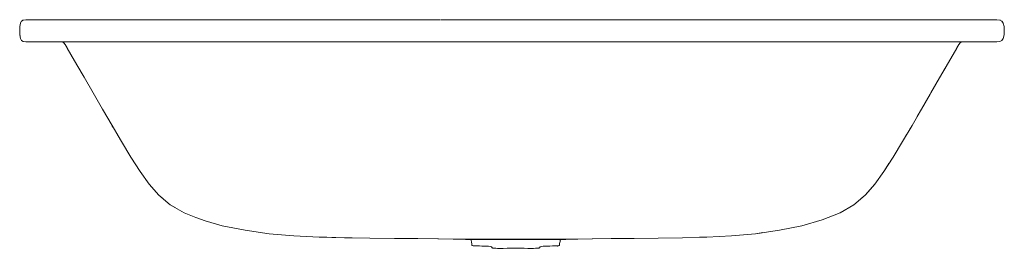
# Model space of a CAD drawing. Header units: millimetres. Extents: x -903 to 902, y 26 to 446.
import ezdxf

# ---------------------------------------------------------------- set-up
doc = ezdxf.new("R2010")
doc.units = ezdxf.units.MM
doc.header["$MEASUREMENT"] = 0
doc.layers.add('KALDEWEI 742 ASYMMETRIC DUO 1800X900 OBJECT BY POLANTIS 2016', color=9, linetype='Continuous')

msp = doc.modelspace()

# ---------------------------------------------------------------- linework, layer by layer
at = {"color": 0}
for points in [[(-85.6, 43), (98.8, 43)], [(83.2, 31), (84.5, 31.1)]]:
    msp.add_lwpolyline(points, dxfattribs=at)
at = {"layer": 'KALDEWEI 742 ASYMMETRIC DUO 1800X900 OBJECT BY POLANTIS 2016', "color": 0, "linetype": 'Continuous', "lineweight": 0}
for p, q in [((-902.5, 425.8), (-902.2, 433.4)), ((-902.5, 425.8), (-902.2, 433.4)), ((-902.2, 433.4), (-901.2, 439.8)), ((-901.2, 439.8), (-902.2, 433.4)), ((-902.2, 433.4), (-901.2, 439.8)), ((-901.2, 439.8), (-902.2, 433.4)), ((-901.2, 439.8), (-899.5, 443.6)), ((-899.5, 443.5), (-901.2, 439.8)), ((-901.2, 439.8), (-900.2, 441.9)), ((-899.5, 443.6), (-896.4, 445.5)), ((-899.5, 443.6), (-896.4, 445.5)), ((-897.3, 445), (-896.4, 445.5)), ((-896.4, 445.5), (-891.5, 446.1)), ((-896.4, 445.5), (-891.5, 446.1)), ((-891.5, 446.1), (-883.9, 446.1)), ((-891.5, 446.1), (-883.9, 446.1)), ((-891.5, 446.1), (-891.5, 446.1)), ((-873.2, 446.1), (-883.9, 446.1)), ((-873.2, 446.1), (-860.8, 446.1)), ((-873.2, 446.1), (-873.2, 446.1)), ((-860.8, 446.1), (-848.6, 446.1)), ((-848.6, 446.1), (-838.1, 446.1)), ((-848.6, 446.1), (-838.1, 446.1)), ((-831.1, 446.1), (-838.1, 446.1)), ((-838.1, 446.1), (-831.1, 446.1)), ((-831.1, 446.1), (-820.9, 446.1)), ((-820.9, 446.1), (-799.3, 446.1)), ((-801, 446.1), (-801, 446.1)), ((-799.3, 446.1), (-764.7, 446.1)), ((-705.7, 446.1), (-764.7, 446.1)), ((-764.7, 446.1), (-705.7, 446.1)), ((-705.7, 446.1), (-632.3, 446.1)), ((-632.3, 446.1), (-553.3, 446.1)), ((-553.3, 446.1), (-477.2, 446.1)), ((-477.2, 446.1), (-553.3, 446.1)), ((-412.6, 446.1), (-477.2, 446.1)), ((-477.2, 446.1), (-412.6, 446.1)), ((-412.6, 446.1), (-356.8, 446.1)), ((-356.8, 446.1), (-307.2, 446.1)), ((-307.2, 446.1), (-260.9, 446.1)), ((-260.9, 446.1), (-307.2, 446.1)), ((-260.9, 446.1), (-215.3, 446.1)), ((-260.9, 446.1), (-215.3, 446.1)), ((-215.3, 446.1), (-171.7, 446.1)), ((-171.7, 446.1), (-131.4, 446.1)), ((-131.4, 446.1), (-131.4, 446.1)), ((-129.7, 446.1), (-95.5, 446.1)), ((-95.5, 446.1), (-65.5, 446.1)), ((-95.5, 446.1), (-65.5, 446.1)), ((-65.5, 446.1), (-39.8, 446.1)), ((-39.8, 446.1), (800.7, 446.1)), ((800.7, 446.1), (-16.9, 446.1)), ((800.7, 446.1), (820.4, 446.1)), ((820.4, 446.1), (830.3, 446.1)), ((830.3, 446.1), (836.9, 446.1)), ((830.3, 446.1), (836.9, 446.1)), ((836.9, 446.1), (846.8, 446.1)), ((836.9, 446.1), (846.8, 446.1)), ((846.8, 446.1), (858.4, 446.1)), ((858.4, 446.1), (870.2, 446.1)), ((870.2, 446.1), (880.9, 446.1)), ((870.2, 446.1), (880.9, 446.1)), ((888.8, 446.1), (880.9, 446.1)), ((880.9, 446.1), (888.8, 446.1)), ((888.8, 446.1), (894.4, 445.5)), ((894.4, 445.5), (898.1, 443.6)), ((895.3, 445), (894.4, 445.5)), ((898.1, 443.6), (900.5, 439.8)), ((900.5, 439.8), (898.1, 443.6)), ((899.2, 441.9), (898.1, 443.6)), ((899.8, 440.8), (898.8, 442.5)), ((899.5, 441.4), (900.5, 439.8)), ((900.5, 439.8), (901.9, 433.4)), ((901.9, 433.4), (900.5, 439.8)), ((900.5, 439.8), (901.9, 433.4)), ((901.9, 433.4), (900.5, 439.8)), ((900.5, 439.8), (901.9, 433.4)), ((901.9, 433.4), (902.4, 425.8)), ((902.4, 425.8), (901.9, 433.4)), ((-902.2, 418.1), (-902.5, 425.8)), ((-902.2, 418.1), (-901.2, 411.8)), ((-901.2, 411.8), (-902.2, 418.1)), ((-901.9, 416.3), (-902.2, 418.1)), ((-902.2, 418.1), (-901.9, 416.6)), ((900.5, 411.8), (901.9, 418.1)), ((901.9, 418.1), (900.5, 411.8)), ((900.5, 411.8), (901.9, 418.1)), ((900.5, 411.8), (901.9, 418.1)), ((902.4, 425.8), (901.9, 418.1)), ((901.9, 418.1), (902.4, 425.8)), ((-899.5, 407.9), (-901.2, 411.8)), ((-896.4, 406), (-899.5, 407.9)), ((-896.4, 406), (-899.5, 407.9)), ((-896.4, 406), (-898.1, 407.1)), ((-896.4, 406), (-891.3, 405.4)), ((-891.3, 405.4), (-883.9, 405.4)), ((-873.2, 405.4), (-883.9, 405.4)), ((-883.9, 405.4), (-873.2, 405.4)), ((-860.8, 405.4), (-873.2, 405.4)), ((-848.6, 405.4), (-860.8, 405.4)), ((-848.6, 405.4), (-848.6, 405.4)), ((-848.4, 405.4), (-838.1, 405.4)), ((-831.1, 405.4), (-838.1, 405.4)), ((-831.1, 405.4), (-838.1, 405.4)), ((-826.7, 405.3), (-831.1, 405.4)), ((-826.7, 405.3), (-824.2, 405)), ((-822.6, 404.4), (-824.2, 405)), ((-824.1, 405), (-824.1, 405)), ((-822.2, 404.2), (-822.6, 404.4)), ((-822.6, 404.4), (-821.9, 403.9)), ((-821.4, 403.5), (-822.6, 404.4)), ((-821.3, 403.5), (-821.3, 403.5)), ((-819.2, 400.5), (-820.7, 402.6)), ((-819.2, 400.5), (-820.1, 401.7)), ((-815.5, 394.2), (-819.2, 400.5)), ((821.2, 403.5), (819.2, 400.5)), ((819.2, 400.5), (820, 401.7)), ((820.4, 402.3), (821.2, 403.5)), ((821.2, 403.5), (822.3, 404.3)), ((821.2, 403.5), (821.2, 403.5)), ((821.3, 403.5), (822.4, 404.4)), ((823.8, 405), (822.4, 404.4)), ((823.8, 405), (822.4, 404.4)), ((823.8, 405), (822.4, 404.4)), ((823.8, 405), (826.2, 405.3)), ((823.8, 405), (823.8, 405)), ((830.5, 405.4), (826.2, 405.3)), ((826.2, 405.3), (830.5, 405.4)), ((830.3, 405.4), (830.3, 405.4)), ((830.5, 405.4), (836.9, 405.4)), ((846.8, 405.4), (836.9, 405.4)), ((836.9, 405.4), (846.8, 405.4)), ((858.4, 405.4), (846.8, 405.4)), ((870.2, 405.4), (858.4, 405.4)), ((870.2, 405.4), (880.9, 405.4)), ((880.9, 405.4), (870.2, 405.4)), ((880.9, 405.4), (880.9, 405.4)), ((888.6, 405.4), (880.9, 405.4)), ((880.9, 405.4), (880.9, 405.4)), ((894.4, 406), (888.6, 405.4)), ((894.4, 406), (898.1, 407.9)), ((894.4, 406), (894.4, 406)), ((900.5, 411.8), (898.1, 407.9)), ((898.4, 408.4), (898.1, 407.9)), ((898.1, 407.9), (898.1, 407.9)), ((898.1, 407.9), (898.1, 407.9)), ((-808.5, 382.1), (-815.3, 393.9)), ((-808.5, 382.1), (-815.3, 393.9)), ((-815.3, 393.9), (-808.5, 382.1)), ((-797.7, 363.4), (-808.5, 382.1)), ((-797.7, 363.4), (-808.5, 382.1)), ((808.5, 382.1), (783.8, 339.4)), ((815.5, 394.2), (808.5, 382.1)), ((815.3, 393.9), (808.5, 382.1)), ((815.5, 394.2), (812.1, 388.4)), ((-784.5, 340.5), (-797.7, 363.4)), ((783.8, 339.4), (797.7, 363.4)), ((-767.9, 311.7), (-784.5, 340.5)), ((783.8, 339.4), (767.9, 311.7)), ((767.9, 311.7), (783.8, 339.4)), ((783.8, 339.4), (769.1, 313.8)), ((-750.7, 282), (-767.9, 311.7)), ((767.9, 311.7), (750.7, 282)), ((767.9, 311.7), (750.7, 282)), ((750.7, 282), (766.6, 309.5)), ((-733.3, 251.9), (-750.7, 282)), ((-750.7, 282), (-742.7, 268.1)), ((750.7, 282), (733.3, 251.9)), ((750.7, 282), (733.3, 251.9)), ((750.7, 282), (733.3, 251.9)), ((742.7, 268.1), (750.7, 282)), ((-733.3, 251.9), (-715.9, 222.2)), ((-715.9, 222.2), (-733.3, 251.9)), ((-733.3, 251.9), (-715.9, 222.2)), ((-715.9, 222.2), (-733.3, 251.9)), ((-715.9, 222.2), (-733.3, 251.9)), ((-733.3, 251.9), (-733.3, 251.8)), ((-733.3, 251.8), (-732.7, 250.8)), ((-733.3, 251.8), (-732.9, 251.1)), ((-732.7, 250.8), (-731.6, 249)), ((-723.9, 235.7), (-715.9, 222.2)), ((715.9, 222.2), (733.3, 251.9)), ((733.3, 251.9), (715.9, 222.2)), ((715.9, 222.2), (733.3, 251.9)), ((733.3, 251.9), (715.9, 222.2)), ((733.3, 251.9), (715.9, 222.2)), ((715.9, 222.2), (723.9, 235.7)), ((733.3, 251.9), (728.7, 243.9)), ((731.4, 248.6), (732.6, 250.7)), ((731.6, 249), (732.7, 250.8)), ((732.9, 251.1), (733.3, 251.8)), ((732.9, 251.1), (733.3, 251.8)), ((733.3, 251.8), (733.2, 251.7)), ((733.3, 251.9), (733.3, 251.8)), ((-715.9, 222.2), (-698.6, 193.8)), ((-698.6, 193.8), (-715.9, 222.2)), ((715.9, 222.2), (698.6, 193.8)), ((706.5, 206.8), (715.9, 222.2)), ((-698.5, 193.7), (-698.6, 193.8)), ((-698.6, 193.8), (-698.5, 193.7)), ((-681.6, 167.5), (-698.5, 193.7)), ((-698.5, 193.7), (-681.6, 167.5)), ((698.5, 193.7), (681.6, 167.5)), ((691, 182), (681.6, 167.5)), ((698.6, 193.8), (698.5, 193.7)), ((-665.2, 144.4), (-681.6, 167.5)), ((681.6, 167.5), (665.2, 144.4)), ((681.6, 167.5), (665.2, 144.4)), ((-647.6, 124.1), (-665.2, 144.4)), ((665.2, 144.4), (647.6, 124.1)), ((648.4, 125), (665.2, 144.4)), ((665.2, 144.4), (665.2, 144.4)), ((-626.8, 106.4), (-647.6, 124.1)), ((-640.2, 117.8), (-647.6, 124.1)), ((647.6, 124.1), (626.8, 106.4)), ((626.8, 106.4), (647.6, 124.1)), ((640.2, 117.8), (647.6, 124.1)), ((647.6, 124.1), (647.6, 124.1)), ((-601.2, 91.3), (-626.8, 106.4)), ((-617.6, 101), (-626.8, 106.4)), ((601.2, 91.3), (568.8, 78.4)), ((568.8, 78.4), (601.2, 91.3)), ((626.8, 106.4), (601.2, 91.3)), ((617.6, 101), (626.8, 106.4)), ((-562.4, 76.6), (-579.6, 82.7)), ((-568.8, 78.4), (-568.8, 78.4)), ((-531.2, 67.8), (-562.4, 76.6)), ((531.3, 67.8), (568.8, 78.4)), ((568.8, 78.4), (579.6, 82.7)), ((568.8, 78.4), (568.8, 78.4)), ((-489.5, 59.4), (-531.2, 67.8)), ((-489.5, 59.4), (-531.2, 67.8)), ((-489.5, 59.4), (-445.3, 53.2)), ((-445.3, 53.2), (-489.5, 59.4)), ((446.4, 53.2), (490, 59.4)), ((490, 59.4), (446.4, 53.2)), ((446.4, 53.2), (459.9, 55.1)), ((455, 54.4), (446.4, 53.2)), ((531.3, 67.8), (490, 59.4)), ((531.3, 67.8), (490, 59.4)), ((-399.8, 49.3), (-445.3, 53.2)), ((-445.3, 53.2), (-399.8, 49.3)), ((-399.8, 49.3), (-445.3, 53.2)), ((-353.6, 47), (-399.8, 49.3)), ((-353.6, 47), (-399.8, 49.3)), ((-399.8, 49.3), (-353.6, 47)), ((-399.8, 49.3), (-353.6, 47)), ((-353.6, 47), (-339.3, 46.6)), ((-307.1, 45.8), (-353.6, 47)), ((-353.6, 47), (-340.1, 46.7)), ((-353.6, 47), (-323.2, 46.2)), ((-293.1, 45.7), (-307.1, 45.8)), ((-260.9, 45.2), (-307.1, 45.8)), ((-307.1, 45.8), (-292.9, 45.7)), ((-215.3, 44.6), (-260.9, 45.2)), ((-172.9, 44.1), (-214.6, 44.6)), ((-174.3, 44.1), (-214.5, 44.6)), ((-186.6, 44.3), (-194.6, 44.4)), ((-172.9, 44.1), (-174, 44.1)), ((-136.3, 43.6), (-172.9, 44.1)), ((-134.9, 43.6), (-136.3, 43.6)), ((-107.9, 43.3), (-134.9, 43.6)), ((-107.9, 43.3), (-107.4, 43.3)), ((-107.4, 43.3), (-90.3, 43)), ((-90.3, 43), (-80.9, 42.9)), ((-80.9, 42.9), (-77, 42.8)), ((-77, 42.8), (-76.1, 42.7)), ((-76.1, 42.7), (-75.5, 42.4)), ((-75.5, 42.4), (-75.2, 42)), ((-75.2, 42), (-75, 41.3)), ((-75, 41.3), (-74.8, 40.2)), ((-74.8, 40.2), (-74.5, 38.6)), ((-74.5, 38.6), (-74.2, 36.8)), ((-74.2, 36.8), (-73.9, 34.9)), ((87.6, 36.8), (87.3, 34.9)), ((88, 38.6), (87.6, 36.8)), ((88.2, 40.2), (88, 38.6)), ((88.4, 41.3), (88.2, 40.2)), ((88.6, 42), (88.4, 41.3)), ((89, 42.4), (88.6, 42)), ((89.6, 42.7), (89, 42.4)), ((90.5, 42.8), (89.6, 42.7)), ((94.2, 42.9), (90.5, 42.8)), ((103.4, 43), (94.2, 42.9)), ((119.8, 43.3), (103.4, 43)), ((120.4, 43.3), (119.8, 43.3)), ((147, 43.6), (120.4, 43.3)), ((147.7, 43.6), (147, 43.6)), ((183, 44.1), (147.7, 43.6)), ((181.6, 44.1), (188.1, 44.2)), ((223.2, 44.6), (183, 44.1)), ((197.8, 44.3), (217.8, 44.6)), ((267.7, 45.2), (223.8, 44.6)), ((312.3, 45.8), (267.7, 45.2)), ((357.2, 47), (312.3, 45.8)), ((357.2, 47), (343.4, 46.6)), ((357.2, 47), (350.3, 46.8)), ((402, 49.3), (357.2, 47)), ((357.2, 47), (402, 49.3)), ((446.4, 53.2), (402, 49.3)), ((446.4, 53.2), (402, 49.3)), ((402, 49.3), (446.4, 53.2)), ((-73.6, 33.3), (-73.9, 34.9)), ((-73.6, 33.3), (-73.4, 32.2)), ((-73.4, 32.2), (-72.8, 31.5)), ((-73.4, 32.2), (-72.9, 31.7)), ((-72.8, 31.5), (-71, 31.1)), ((-71, 31.1), (-69.9, 31)), ((-70.2, 31.1), (-67.9, 30.9)), ((-59.8, 30.7), (-67.9, 30.9)), ((-59.8, 30.7), (-55.6, 30.6)), ((-55.6, 30.6), (-49, 30.5)), ((-49, 30.5), (-43.4, 30.3)), ((-40, 29.8), (-43.4, 30.3)), ((-38.2, 29.3), (-40, 29.8)), ((-37.5, 28.8), (-38.2, 29.3)), ((-37.3, 28.3), (-37.5, 28.8)), ((-37.1, 27.9), (-37.3, 28.3)), ((-36.8, 27.6), (-37.1, 27.9)), ((-36.5, 27.4), (-36.8, 27.6)), ((-35.9, 27.1), (-36.5, 27.4)), ((-35.9, 27.1), (-35.1, 26.9)), ((-35.1, 26.9), (-34.1, 26.7)), ((-34.1, 26.7), (-33.1, 26.5)), ((-32.6, 26.5), (-33.1, 26.5)), ((-31.6, 26.4), (-32.6, 26.5)), ((-31.6, 26.4), (-29.9, 26.4)), ((-29.9, 26.4), (-26.8, 26.3)), ((-26.8, 26.3), (-22.3, 26.3)), ((-16.2, 26.3), (-22.3, 26.3)), ((-9.1, 26.4), (-16.2, 26.3)), ((-1.3, 26.4), (-9.1, 26.4)), ((6.8, 26.4), (-1.3, 26.4)), ((6.8, 26.4), (14.7, 26.4)), ((14.7, 26.4), (22.2, 26.4)), ((22.2, 26.4), (29, 26.3)), ((29, 26.3), (34.9, 26.3)), ((39.5, 26.3), (34.9, 26.3)), ((43, 26.4), (39.5, 26.3)), ((45.1, 26.4), (43, 26.4)), ((45.1, 26.4), (46.9, 26.5)), ((45.1, 26.4), (45.1, 26.4)), ((47.9, 26.7), (46.9, 26.5)), ((46.9, 26.5), (46.9, 26.5)), ((48.9, 26.9), (47.9, 26.7)), ((49.7, 27.1), (48.9, 26.9)), ((49.7, 27.1), (50.3, 27.4)), ((50.3, 27.4), (50.7, 27.6)), ((50.7, 27.6), (50.9, 27.9)), ((50.9, 27.9), (51.1, 28.3)), ((51.1, 28.3), (51.3, 28.8)), ((51.3, 28.8), (52, 29.3)), ((52, 29.3), (53.8, 29.8)), ((53.8, 29.8), (57.2, 30.3)), ((62.7, 30.5), (57.2, 30.3)), ((69.2, 30.6), (62.7, 30.5)), ((75.1, 30.7), (69.2, 30.6)), ((73.9, 30.7), (76.4, 30.7)), ((76.4, 30.7), (81.4, 30.9)), ((81.4, 30.9), (83.2, 31)), ((86.2, 31.5), (84.5, 31.1)), ((86.2, 31.5), (86.9, 32.2)), ((86.9, 32.2), (87.1, 33.3)), ((87.1, 33.3), (87.3, 34.9))]:
    msp.add_line(p, q, dxfattribs=at)
at = {"layer": 'KALDEWEI 742 ASYMMETRIC DUO 1800X900 OBJECT BY POLANTIS 2016', "color": 0, "linetype": 'Continuous', "lineweight": 0, "flags": 128}
for points in [[(-901.2, 439.8), (-901.2, 439.8), (-902.2, 433.4)], [(901.9, 433.4), (901.9, 433.4), (901.9, 433.4)], [(-831.1, 405.4), (-826.7, 405.3), (-826.7, 405.3)], [(-821.4, 403.5), (-819.2, 400.5), (-819.2, 400.5)], [(815.5, 394.2), (819.2, 400.5), (821.2, 403.5)], [(821.3, 403.5), (822.4, 404.4), (822.4, 404.4)], [(-531.2, 67.8), (-489.5, 59.4), (-445.3, 53.2)]]:
    msp.add_lwpolyline(points, dxfattribs=at)
at = {"layer": 'KALDEWEI 742 ASYMMETRIC DUO 1800X900 OBJECT BY POLANTIS 2016', "color": 0, "linetype": 'Continuous', "lineweight": 0}
for points in [[(830.5, 405.4), (-831.1, 405.4)], [(-601.2, 91.3), (-579.6, 82.7)]]:
    msp.add_lwpolyline(points, dxfattribs=at)

doc.saveas('drawing.dxf')
